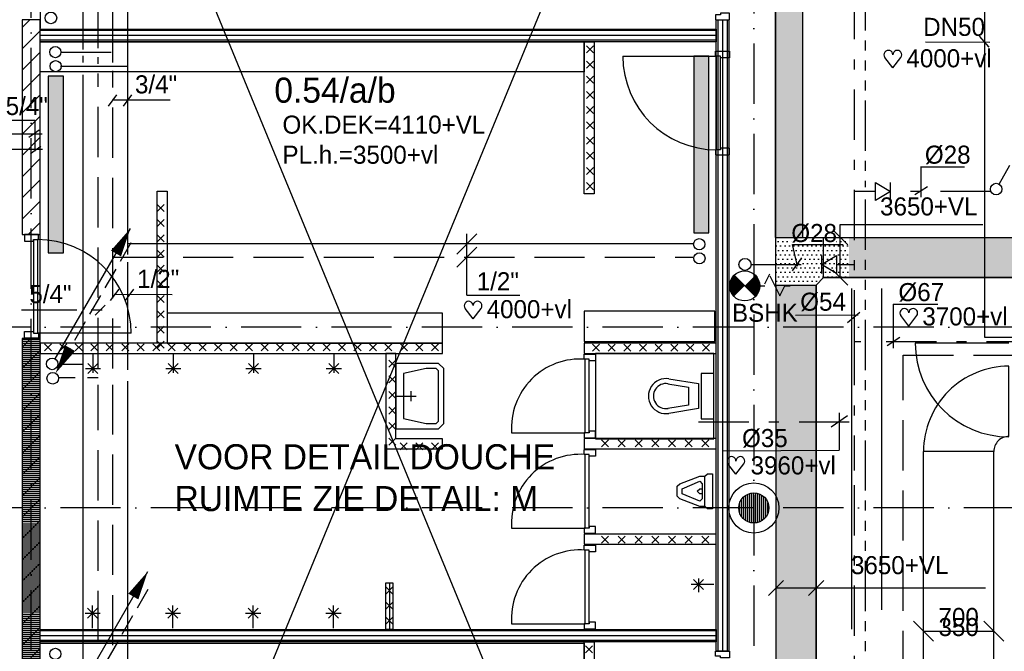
# Model space of a CAD drawing. Extents: x 25315 to 170951, y 867852 to 951952.
# Tile 31 of 119: x 67510 to 77319, y 918599 to 924892. Entities that reach past the tile are written whole.
import ezdxf
from ezdxf.enums import TextEntityAlignment as Align

# ---------------------------------------------------------------- set-up
doc = ezdxf.new("R2010")
doc.units = 0
doc.header["$LTSCALE"] = 100
for name, pattern in [('2322107', [2000, 1000, 1000]), ('2322108', [7, 5, -2]), ('2322109', [10, 5, -2, 1, -2]), ('2322111', [12, 5, -1, 1, -1, 1, -1, 1, -1]), ('CENTER4', [5, 3.125, -0.625, 0.625, -0.625]), ('DASHDOT', [9, 6, -1.5, 0, -1.5]), ('LURETOUR', [6, 4, -2])]:
    doc.linetypes.add(name, pattern=pattern)
doc.layers.get('0').update_dxf_attribs({"linetype": 'CONTINUOUS'})
for name, color, linetype in [('AL$7----_STRAMIEN', 1, 'DASHDOT'), ('ALXAC---_LICHTBETON', 1, 'CONTINUOUS'), ('BOUW', 8, 'CONTINUOUS'), ('KABELGOOT', 8, 'CONTINUOUS'), ('WL531---', 4, 'CONTINUOUS'), ('WL5327--', 4, 'CONTINUOUS'), ('WL561---', 4, 'CONTINUOUS'), ('WL561---_AANVOER', 4, 'CONTINUOUS'), ('WL561---_RETOUR', 4, 'CONTINUOUS'), ('WL570---', 3, 'CONTINUOUS'), ('WL570---_HARTLIJN', 7, 'CONTINUOUS'), ('WL570---_RETOUR', 3, 'CONTINUOUS'), ('WM541---', 1, 'CONTINUOUS'), ('WM561---', 1, 'CONTINUOUS'), ('WM570---', 1, 'CONTINUOUS')]:
    doc.layers.add(name, color=color, linetype=linetype)
doc.styles.add('BURO-018', font='BUROFONT.shx', dxfattribs={"height": 180})
doc.styles.add('BURO-025', font='BUROFONT.shx', dxfattribs={"height": 250})
pattern_1 = [(45, (50105.92, 871110.6), (-106.066, 106.066), [])]
pattern_2 = [(90, (74823.774, 920027.546), (-20, 1e-15), [])]
pattern_3 = [(0, (8e-11, 771568.626), (21.875, 43.75), [0.7, -43.75])]

# ---------------------------------------------------------------- blocks, each defined once
blk = doc.blocks.new('2322401')
at = {"color": 0, "linetype": 'CONTINUOUS'}
for p, q in [((-0.5, 0.5, 1), (-0.5, 0.5)), ((-0.5, 0.5, 1), (-0.5, -0.5, 1)), ((0.5, 0.5, 1), (-0.5, 0.5, 1)), ((0.5, 0.5), (-0.5, 0.5)), ((-0.5, 0.5), (-0.5, -0.5)), ((0.5, 0.5, 1), (0.5, 0.5)), ((0.5, -0.5, 1), (0.5, 0.5, 1)), ((0.5, -0.5), (0.5, 0.5)), ((-0.5, -0.5, 1), (-0.5, -0.5)), ((-0.5, -0.5, 1), (0.5, -0.5, 1)), ((-0.5, -0.5), (0.5, -0.5)), ((0.5, -0.5, 1), (0.5, -0.5))]:
    blk.add_line(p, q, dxfattribs=at)
blk = doc.blocks.new('*U36')
at = {"layer": 'ALXAC---_LICHTBETON', "color": 0}
for p, q in [((23152.7, 47473.3), (23082.7, 47543.3)), ((23152.7, 47543.3), (23082.7, 47473.3)), ((23152.7, 47321.8), (23082.7, 47391.8)), ((23152.7, 47391.8), (23082.7, 47321.8)), ((23152.7, 47170.3), (23082.7, 47240.3)), ((23152.7, 47240.3), (23082.7, 47170.3)), ((23152.7, 47018.8), (23082.7, 47088.8)), ((23152.7, 47088.8), (23082.7, 47018.8)), ((23152.7, 46867.3), (23082.7, 46937.3)), ((23152.7, 46937.3), (23082.7, 46867.3)), ((23152.7, 46715.8), (23082.7, 46785.8)), ((23152.7, 46785.8), (23082.7, 46715.8)), ((23152.7, 46564.3), (23082.7, 46634.3)), ((23152.7, 46634.3), (23082.7, 46564.3)), ((23152.7, 46412.8), (23082.7, 46482.8)), ((23152.7, 46482.8), (23082.7, 46412.8)), ((23152.7, 46261.3), (23082.7, 46331.3)), ((23152.7, 46331.3), (23082.7, 46261.3)), ((23152.7, 46109.8), (23082.7, 46179.8)), ((23152.7, 46179.8), (23082.7, 46109.8))]:
    blk.add_line(p, q, dxfattribs=at)
blk = doc.blocks.new('*U35')
at = {"layer": 'ALXAC---_LICHTBETON', "color": 0}
for p, q in [((17649.8, 44834.1), (17719.8, 44904.1)), ((17719.8, 44834.1), (17649.8, 44904.1)), ((17804, 44834.1), (17874, 44904.1)), ((17874, 44834.1), (17804, 44904.1)), ((17958.3, 44834.1), (18028.3, 44904.1)), ((18028.3, 44834.1), (17958.3, 44904.1)), ((18112.5, 44834.1), (18182.5, 44904.1)), ((18182.5, 44834.1), (18112.5, 44904.1)), ((18266.7, 44834.1), (18336.7, 44904.1)), ((18336.7, 44834.1), (18266.7, 44904.1)), ((18420.9, 44834.1), (18490.9, 44904.1)), ((18490.9, 44834.1), (18420.9, 44904.1)), ((18575.2, 44834.1), (18645.2, 44904.1)), ((18645.2, 44834.1), (18575.2, 44904.1)), ((18729.4, 44834.1), (18799.4, 44904.1)), ((18799.4, 44834.1), (18729.4, 44904.1)), ((18883.6, 44834.1), (18953.6, 44904.1)), ((18953.6, 44834.1), (18883.6, 44904.1)), ((19037.9, 44834.1), (19107.9, 44904.1)), ((19107.9, 44834.1), (19037.9, 44904.1)), ((19192.1, 44834.1), (19262.1, 44904.1)), ((19262.1, 44834.1), (19192.1, 44904.1)), ((19346.3, 44834.1), (19416.3, 44904.1)), ((19416.3, 44834.1), (19346.3, 44904.1)), ((19500.6, 44834.1), (19570.6, 44904.1)), ((19570.6, 44834.1), (19500.6, 44904.1)), ((19654.8, 44834.1), (19724.8, 44904.1)), ((19724.8, 44834.1), (19654.8, 44904.1)), ((19809, 44834.1), (19879, 44904.1)), ((19879, 44834.1), (19809, 44904.1)), ((19963.3, 44834.1), (20033.3, 44904.1)), ((20033.3, 44834.1), (19963.3, 44904.1)), ((20117.5, 44834.1), (20187.5, 44904.1)), ((20187.5, 44834.1), (20117.5, 44904.1)), ((20271.7, 44834.1), (20341.7, 44904.1)), ((20341.7, 44834.1), (20271.7, 44904.1)), ((20425.9, 44834.1), (20495.9, 44904.1)), ((20495.9, 44834.1), (20425.9, 44904.1)), ((20580.2, 44834.1), (20650.2, 44904.1)), ((20650.2, 44834.1), (20580.2, 44904.1)), ((20734.4, 44834.1), (20804.4, 44904.1)), ((20804.4, 44834.1), (20734.4, 44904.1)), ((20888.6, 44834.1), (20958.6, 44904.1)), ((20958.6, 44834.1), (20888.6, 44904.1)), ((21042.9, 44834.1), (21112.9, 44904.1)), ((21112.9, 44834.1), (21042.9, 44904.1)), ((21197.1, 44834.1), (21267.1, 44904.1)), ((21267.1, 44834.1), (21197.1, 44904.1)), ((21351.3, 44834.1), (21421.3, 44904.1)), ((21421.3, 44834.1), (21351.3, 44904.1)), ((21505.6, 44834.1), (21575.6, 44904.1)), ((21575.6, 44834.1), (21505.6, 44904.1))]:
    blk.add_line(p, q, dxfattribs=at)
blk = doc.blocks.new('LDV1107')
at = {"color": 0, "linetype": 'CONTINUOUS'}
blk.add_line((0.25, 0.433), (6.75, 11.691), dxfattribs=at)
blk.add_lwpolyline([(6.75, 11.691, 0, 1, 0), (5.5, 9.526, 1, 1, 0)], format="xyseb", dxfattribs=at)
blk.add_circle((0, 0), 0.5, dxfattribs=at)
blk = doc.blocks.new('CVHATCH1')
at = {"color": 0, "linetype": 'CONTINUOUS'}
blk.add_solid([(-0.5, -0.5), (0.5, -0.5), (-0.5, 0.5), (0.5, 0.5)], dxfattribs=at)
blk = doc.blocks.new('LU-2D-K-2BC')
at = {"color": 0, "linetype": 'CONTINUOUS'}
for p, q in [((-0.5, 350), (0.5, 350)), ((-0.5, -350), (0.5, -350))]:
    blk.add_line(p, q, dxfattribs=at)
blk = doc.blocks.new('*U97', base_point=(76663.8, 148663.4))
at = {"layer": 'WM570---', "linetype": 'CONTINUOUS'}
for p, q in [((76214.1, 148763.1), (76413.5, 148563.7)), ((76914.1, 148763.1), (77113.5, 148563.7)), ((76313.8, 148663.4), (77013.8, 148663.4))]:
    blk.add_line(p, q, dxfattribs=at)
at = {"layer": 'WM570---', "linetype": 'CONTINUOUS', "style": 'BURO-018'}
for s, p in [('700', (76663.8, 148713.4)), ('350', (76663.8, 148613.4))]:
    blk.add_text(s, height=180, dxfattribs=at).set_placement(p, align=Align.CENTER)
blk = doc.blocks.new('LU-2D-B-1-2BC5A')
at = {"color": 0, "linetype": 'CONTINUOUS'}
for p, q in [((-350, 500), (350, 500)), ((-500, 350), (-500, -350))]:
    blk.add_line(p, q, dxfattribs=at)
for radius in [150, 850]:
    blk.add_arc((-500, 500), radius, 270, 0, dxfattribs=at)
blk = doc.blocks.new('LDV1109')
at = {"color": 0, "linetype": 'CONTINUOUS'}
for p, q in [((5.875, 10.176), (6.75, 11.691)), ((5.312, 9.202), (5.5, 9.526)), ((4, 6.928), (4.937, 8.552)), ((3.437, 5.954), (3.625, 6.279)), ((2.125, 3.681), (3.062, 5.304)), ((1.562, 2.706), (1.75, 3.031)), ((0.25, 0.433), (1.187, 2.057))]:
    blk.add_line(p, q, dxfattribs=at)
blk.add_lwpolyline([(6.75, 11.691, 0, 1, 0), (5.5, 9.526, 1, 1, 0)], format="xyseb", dxfattribs=at)
blk.add_circle((0, 0), 0.5, dxfattribs=at)
blk = doc.blocks.new('HART')
at = {"color": 1}
for q in [(-39.7, 52.4), (39.7, 52.4)]:
    blk.add_line((0, 0), q, dxfattribs=at)
for centre, start, end in [((-22.1, 65.7), 0, 217.1867), ((22.1, 65.7), 322.8133, 180)]:
    blk.add_arc(centre, 22.1, start, end, dxfattribs=at)
blk = doc.blocks.new('3048311')
at = {"color": 0, "linetype": 'CONTINUOUS'}
for p, q in [((-2.5, 1.5), (0, 0)), ((-2.5, -1.5), (-2.5, 1.5)), ((0, 0), (-2.5, -1.5)), ((0, -1.5), (0, 1.5))]:
    blk.add_line(p, q, dxfattribs=at)
at = {"color": 0, "linetype": 'CONTINUOUS', "style": 'BURO-018', "flags": 1}
blk.add_attdef('CV_MATCODE', (0, 0), '', height=1.8, dxfattribs=at)
blk = doc.blocks.new('*U266', base_point=(71963.1, 616784.3))
at = {"color": 0, "linetype": 'CONTINUOUS'}
for p, q in [((72063.1, 616884.3), (71863.1, 616684.3)), ((71963.1, 616272.7), (71963.1, 616884.3)), ((72063.1, 616752.7), (71863.1, 616552.7)), ((71963.1, 616272.7), (72493.1, 616272.7))]:
    blk.add_line(p, q, dxfattribs=at)
at = {"color": 0, "linetype": 'CONTINUOUS', "style": 'BURO-018'}
blk.add_text('1/2"', height=180, dxfattribs=at).set_placement((72063.1, 616322.7))
blk = doc.blocks.new('LDV3108')
at = {"color": 0, "linetype": 'CONTINUOUS'}
for p, q in [((6.75, 11.691), (5.813, 10.068)), ((5.438, 9.418), (4.5, 7.794)), ((4.125, 7.145), (3.188, 5.521)), ((2.813, 4.871), (1.875, 3.248)), ((1.5, 2.598), (0.563, 0.974))]:
    blk.add_line(p, q, dxfattribs=at)
blk.add_lwpolyline([(0.25, 0.433, 0, 1, 0), (1.5, 2.598, 1, 1, 0)], format="xyseb", dxfattribs=at)
blk.add_circle((0, 0), 0.5, dxfattribs=at)

msp = doc.modelspace()

# ---------------------------------------------------------------- hatches: boundary and pattern name
at = {"layer": 'BOUW'}
h = msp.add_hatch(dxfattribs=at)
h.set_pattern_fill('PREFBET', color=256, style=0)
h.set_pattern_definition(pattern_1)
h.paths.add_polyline_path([(67533.6, 924891.7), (67533.6, 922751.3), (67713.6, 922751.3), (67713.6, 924891.7)])
h = msp.add_hatch(dxfattribs=at)
h.set_pattern_fill('PREFBET', color=256, style=0)
h.set_pattern_definition(pattern_1)
h.paths.add_polyline_path([(67533.6, 921716.3), (67533.6, 916786.7), (67713.6, 916786.7), (67713.6, 921716.3)])
h = msp.add_hatch(dxfattribs=at)
h.set_pattern_fill('RASTER50', color=256, scale=100, style=0)
h.set_pattern_definition([(0, (50105.92, 871110.6), (0, 20), [])])
h.paths.add_polyline_path([(67533.6, 921716.3), (67533.6, 916786.7), (67713.6, 916786.7), (67713.6, 921716.3)])
h = msp.add_hatch(dxfattribs=at)
h.set_pattern_fill('GEWPBET', color=256, scale=100, angle=90, style=0)
h.set_pattern_definition(pattern_2)
edge = h.paths.add_edge_path()
edge.add_arc((74823.8, 920027.5), 150, 0, 360)
h = msp.add_hatch(dxfattribs=at)
h.set_pattern_fill('GEWPBET', color=256, scale=100, angle=90, style=0)
h.set_pattern_definition(pattern_2)
edge = h.paths.add_edge_path()
edge.add_arc((74823.8, 920027.5), 150, 0, 360)
at = {"layer": 'WL531---'}
h = msp.add_hatch(dxfattribs=at)
h.set_pattern_fill('KABELGT', color=8, scale=7, style=0)
h.set_pattern_definition(pattern_3)
h.paths.add_polyline_path([(82193.7, 938769.7), (81923.7, 938769.7), (81923.7, 934370.7), (82193.7, 934300.3)])
h.paths.add_polyline_path([(81848.7, 934207.7), (77063, 934207.7), (77657.4, 933937.7), (81848.7, 933937.7)])
h.paths.add_polyline_path([(77063, 934207.7), (75384.7, 934207.7), (75384.7, 933937.7), (77657.4, 933937.7)])
h.paths.add_polyline_path([(75310.7, 933862.7), (75040.7, 933862.7), (75040.7, 929693.6), (75310.7, 929632.2)])
h.paths.add_polyline_path([(75310.7, 929632.2), (75040.7, 929693.6), (75040.7, 925700.7), (75306.7, 925700.7), (75310.7, 925704.7)])
h.paths.add_polyline_path([(75310.7, 925700.7), (75040.7, 925700.7), (75040.7, 922722.7), (75310.7, 922722.7)])
h.paths.add_polyline_path([(75443.1, 922247.7), (75043.1, 922247.7), (75043.1, 919230.7), (75443.1, 919230.7)])
h.paths.add_polyline_path([(77560.7, 922722.7), (75771.6, 922722.7), (75771.6, 922322.7), (77560.7, 922322.7)])
h = msp.add_hatch(dxfattribs=at)
h.set_pattern_fill('KABELGT', color=8, scale=7, style=0)
h.set_pattern_definition(pattern_3)
h.paths.add_polyline_path([(75518.1, 922722.7), (75043.1, 922722.7), (75043.1, 922247.7), (75443.1, 922247.7), (75518.1, 922322.7)])
h.paths.add_polyline_path([(75771.6, 922722.7), (75518.1, 922722.7), (75518.1, 922322.7), (75771.6, 922322.7)])
h = msp.add_hatch(dxfattribs=at)
h.set_pattern_fill('KABELGT', color=8, scale=7, style=0)
h.set_pattern_definition(pattern_3)
h.paths.add_polyline_path([(75043.1, 913929.1), (75443.1, 913929.1), (75443.1, 919230.7), (75044.7, 919230.7), (75043.1, 919229.1)])
h.paths.add_polyline_path([(75518.1, 913854.1), (75518.1, 913454.1), (81816.7, 913454.1), (81816.7, 913854.1)])
h.paths.add_polyline_path([(75043.1, 913929.1), (75043.1, 913454.1), (75518.1, 913454.1), (75518.1, 913854.1), (75443.1, 913929.1)])
h.paths.add_polyline_path([(75312.9, 913454.1), (75042.9, 913454.1), (75042.9, 911212.5), (75312.9, 911212.5)])

# ---------------------------------------------------------------- linework, layer by layer
at = {"color": 1, "linetype": 'CONTINUOUS'}
for p, q in [((75206.2, 922652), (75254.9, 922434.9)), ((75713.8, 922648.8), (75207.2, 922648.4)), ((75299.8, 922518.6), (75203.7, 922389))]:
    msp.add_line(p, q, dxfattribs=at)
at = {"color": 2, "linetype": 'CONTINUOUS'}
for p, q in [((74838.9, 922133.8), (74626.8, 922345.9)), ((74933.9, 922259.2), (74983.9, 922359.2)), ((74983.9, 922339.7), (75083.9, 922139.7)), ((74883.9, 922239.7), (74933.9, 922239.7)), ((75083.9, 922139.7), (75133.9, 922239.7)), ((75133.9, 922239.7), (75183.9, 922239.7))]:
    msp.add_line(p, q, dxfattribs=at)
at = {"color": 2, "linetype": 'CONTINUOUS', "const_width": 150}
for points in [[(74679.8, 922292.9, 0.414214), (74679.8, 922186.8, 1)], [(74785.9, 922292.9, -0.414214), (74785.9, 922186.8, -1)]]:
    msp.add_lwpolyline(points, format="xyb", dxfattribs=at)
at = {"color": 2, "linetype": 'CONTINUOUS'}
for centre, radius in [((74735.4, 922453.9), 60), ((74732.8, 922239.8), 150)]:
    msp.add_circle(centre, radius, dxfattribs=at)
at = {"layer": 'AL$7----_STRAMIEN', "color": 1}
for p, q in [((67623.6, 877205.8), (67623.6, 949020.5)), ((74823.6, 948957), (74823.6, 883660.9)), ((144123.6, 921827.5), (54329.2, 921827.5)), ((144123.6, 920027.5), (54329.2, 920027.5))]:
    msp.add_line(p, q, dxfattribs=at)
at = {"layer": 'BOUW'}
for p, q in [((67713.6, 926007.7), (67713.6, 924807.7)), ((74448.6, 918601.3), (74448.6, 924890.7)), ((74448.6, 924890.7), (74573.6, 924890.7)), ((74463.6, 924890.7), (74463.6, 918601.3)), ((74511.1, 924890.7), (74511.1, 918601.3)), ((74558.6, 924890.7), (74558.6, 918601.3)), ((74573.6, 924890.7), (74573.6, 918601.3)), ((67713.6, 918829.7), (67713.6, 924657.7)), ((74448.6, 922392.3), (74448.6, 922492.3)), ((74434, 921986.7), (73134.1, 921986.7)), ((73134.1, 921986.7), (73134.1, 921686.7)), ((74434, 921686.7), (74434, 921986.7)), ((74448.6, 921667.7), (73133.6, 921667.7)), ((73133.6, 921667.7), (73133.6, 921567.7)), ((73134.1, 921686.7), (74434, 921686.7)), ((73216.7, 921589.9), (73286.7, 921659.9)), ((73286.7, 921589.9), (73216.7, 921659.9)), ((73373, 921589.9), (73443, 921659.9)), ((73443, 921589.9), (73373, 921659.9)), ((73529.2, 921589.9), (73599.2, 921659.9)), ((73599.2, 921589.9), (73529.2, 921659.9)), ((73685.5, 921589.9), (73755.5, 921659.9)), ((73755.5, 921589.9), (73685.5, 921659.9)), ((73841.7, 921589.9), (73911.7, 921659.9)), ((73911.7, 921589.9), (73841.7, 921659.9)), ((73998, 921589.9), (74068, 921659.9)), ((74068, 921589.9), (73998, 921659.9)), ((74154.2, 921589.9), (74224.2, 921659.9)), ((74224.2, 921589.9), (74154.2, 921659.9)), ((74310.5, 921589.9), (74380.5, 921659.9)), ((74380.5, 921589.9), (74310.5, 921659.9)), ((74448.6, 921567.7), (74448.6, 921667.7)), ((77365.1, 921669.2), (76431.1, 921669.2)), ((71158.6, 921567.7), (71158.6, 920616.7)), ((71258.6, 921567.7), (71158.6, 921567.7)), ((71258.6, 920716.7), (71258.6, 921567.7)), ((73133.6, 921567.7), (73258.6, 921567.7)), ((73133.6, 921509.4), (73133.6, 921559.4)), ((73133.6, 921559.4), (73247.6, 921559.4)), ((74423.6, 921566.7), (73247.6, 921566.7)), ((73247.6, 921566.7), (73247.6, 920716.7)), ((73247.6, 921559.4), (73247.6, 921492.4)), ((73258.6, 921567.7), (74448.6, 921567.7)), ((73258.6, 921567.7), (73258.6, 921567.7)), ((74423.6, 920716.7), (74423.6, 921566.7)), ((71258.6, 921429.9), (71188.6, 921499.9)), ((71258.6, 921499.9), (71188.6, 921429.9)), ((71258.6, 921467.2), (71258.6, 920817.2)), ((71558.6, 921467.2), (71258.6, 921467.2)), ((71683.6, 921467.2), (71558.6, 921467.2)), ((71733.6, 921417.2), (71683.6, 921467.2)), ((73184.6, 921509.4), (73133.6, 921509.4)), ((73144.6, 920775.4), (73144.6, 921509.4)), ((73184.6, 921492.4), (73184.6, 921509.4)), ((73184.6, 920775.4), (73184.6, 921509.4)), ((73247.6, 921492.4), (73184.6, 921492.4)), ((71258.6, 921274.4), (71188.6, 921344.4)), ((71258.6, 921344.4), (71188.6, 921274.4)), ((71558.6, 921417.2), (71333.6, 921367.2)), ((71333.6, 921367.2), (71333.6, 920917.2)), ((71658.6, 921417.2), (71558.6, 921417.2)), ((71683.6, 921392.2), (71658.6, 921417.2)), ((71683.6, 920892.2), (71683.6, 921392.2)), ((71733.6, 920867.2), (71733.6, 921417.2)), ((74298.6, 921366.7), (74298.6, 920916.7)), ((74423.6, 921366.7), (74298.6, 921366.7)), ((74423.6, 920916.7), (74423.6, 921366.7)), ((73968.4, 921265.1), (74173.6, 921232.1)), ((73976.4, 921314.5), (74273.6, 921266.7)), ((74273.6, 921266.7), (74273.6, 921016.7)), ((71258.6, 921118.8), (71188.6, 921188.8)), ((71258.6, 921188.8), (71188.6, 921118.8)), ((71258.6, 921142.2), (71458.6, 921142.2)), ((71408.6, 921092.2), (71408.6, 921192.2)), ((74173.6, 921232.1), (74173.6, 921051.3)), ((73848.6, 921091.7), (73848.6, 921091.7)), ((74173.6, 921051.3), (73968.4, 921018.3)), ((71258.6, 920963.2), (71188.6, 921033.2)), ((71258.6, 921033.2), (71188.6, 920963.2)), ((74273.6, 921016.7), (73976.4, 920968.9)), ((74023.6, 920966.7), (74023.6, 920966.7)), ((71258.6, 920807.7), (71188.6, 920877.7)), ((71258.6, 920877.7), (71188.6, 920807.7)), ((71333.6, 920917.2), (71558.6, 920867.2)), ((71558.6, 920867.2), (71658.6, 920867.2)), ((71658.6, 920867.2), (71683.6, 920892.2)), ((71683.6, 920817.2), (71733.6, 920867.2)), ((74298.6, 920916.7), (74423.6, 920916.7)), ((71258.6, 920817.2), (71558.6, 920817.2)), ((71558.6, 920817.2), (71683.6, 920817.2)), ((72410.6, 920775.4), (73144.6, 920775.4)), ((73133.6, 920775.4), (73133.6, 920725.4)), ((73184.6, 920775.4), (73133.6, 920775.4)), ((73184.6, 920792.4), (73184.6, 920775.4)), ((73247.6, 920792.4), (73184.6, 920792.4)), ((73247.6, 920725.4), (73247.6, 920792.4)), ((71258.6, 920652.1), (71188.6, 920722.1)), ((71258.6, 920722.1), (71188.6, 920652.1)), ((71723.6, 920716.7), (71258.6, 920716.7)), ((71369.7, 920677.7), (71299.7, 920607.7)), ((71299.7, 920677.7), (71369.7, 920607.7)), ((71525.3, 920677.7), (71455.3, 920607.7)), ((71455.3, 920677.7), (71525.3, 920607.7)), ((71680.8, 920677.7), (71610.8, 920607.7)), ((71610.8, 920677.7), (71680.8, 920607.7)), ((71723.6, 920616.7), (71723.6, 920716.7)), ((73133.6, 920725.4), (73247.6, 920725.4)), ((74448.6, 920717.7), (73133.6, 920717.7)), ((73133.6, 920717.7), (73133.6, 920617.7)), ((73247.6, 920716.7), (74423.6, 920716.7)), ((73306.8, 920636), (73376.8, 920706)), ((73376.8, 920636), (73306.8, 920706)), ((73473.2, 920636), (73543.2, 920706)), ((73543.2, 920636), (73473.2, 920706)), ((73639.7, 920636), (73709.7, 920706)), ((73709.7, 920636), (73639.7, 920706)), ((73806.1, 920636), (73876.1, 920706)), ((73876.1, 920636), (73806.1, 920706)), ((73972.5, 920636), (74042.5, 920706)), ((74042.5, 920636), (73972.5, 920706)), ((74139, 920636), (74209, 920706)), ((74209, 920636), (74139, 920706)), ((74305.4, 920636), (74375.4, 920706)), ((74375.4, 920636), (74305.4, 920706)), ((74448.6, 920617.7), (74448.6, 920717.7)), ((71158.6, 920616.7), (71723.6, 920616.7)), ((73133.6, 920617.7), (74448.6, 920617.7)), ((73133.6, 920559.9), (73133.6, 920609.9)), ((73133.6, 920609.9), (73247.6, 920609.9)), ((73184.6, 920559.9), (73133.6, 920559.9)), ((73144.6, 919825.9), (73144.6, 920559.9)), ((73184.6, 919825.9), (73184.6, 920559.9)), ((73184.6, 920542.9), (73184.6, 920559.9)), ((73247.6, 920609.9), (73247.6, 920542.9)), ((73247.6, 920542.9), (73184.6, 920542.9)), ((72410.6, 919825.9), (73144.6, 919825.9)), ((73133.6, 919825.9), (73133.6, 919775.9)), ((73184.6, 919825.9), (73133.6, 919825.9)), ((73133.6, 919775.9), (73247.6, 919775.9)), ((74448.6, 919767.7), (73133.6, 919767.7)), ((73133.6, 919767.7), (73133.6, 919667.7)), ((73184.6, 919842.9), (73184.6, 919825.9)), ((73247.6, 919842.9), (73184.6, 919842.9)), ((73247.6, 919775.9), (73247.6, 919842.9)), ((73306.8, 919675.2), (73376.8, 919745.2)), ((73376.8, 919675.2), (73306.8, 919745.2)), ((73473.2, 919675.2), (73543.2, 919745.2)), ((73543.2, 919675.2), (73473.2, 919745.2)), ((73639.7, 919675.2), (73709.7, 919745.2)), ((73709.7, 919675.2), (73639.7, 919745.2)), ((73806.1, 919675.2), (73876.1, 919745.2)), ((73876.1, 919675.2), (73806.1, 919745.2)), ((73972.5, 919675.2), (74042.5, 919745.2)), ((74042.5, 919675.2), (73972.5, 919745.2)), ((74139, 919675.2), (74209, 919745.2)), ((74209, 919675.2), (74139, 919745.2)), ((74305.4, 919675.2), (74375.4, 919745.2)), ((74375.4, 919675.2), (74305.4, 919745.2)), ((73133.6, 919667.7), (74448.6, 919667.7)), ((73133.6, 919607.8), (73133.6, 919657.8)), ((73133.6, 919657.8), (73247.6, 919657.8)), ((73184.6, 919607.8), (73133.6, 919607.8)), ((73144.6, 918873.8), (73144.6, 919607.8)), ((73184.6, 918873.8), (73184.6, 919607.8)), ((73184.6, 919590.8), (73184.6, 919607.8)), ((73247.6, 919590.8), (73184.6, 919590.8)), ((73247.6, 919657.8), (73247.6, 919590.8)), ((71158.6, 919279.7), (71228.6, 919279.7)), ((71158.6, 918816.7), (71158.6, 919279.7)), ((71193.6, 919279.7), (71193.6, 918817.2)), ((71228.6, 919279.7), (71228.6, 918816.7)), ((71228.6, 919239.7), (71158.6, 919169.7)), ((71228.6, 919169.7), (71158.6, 919239.7)), ((71158.6, 919239.7), (71158.6, 919239.7)), ((71158.6, 918889.7), (71158.6, 919239.7)), ((71228.6, 919089.7), (71158.6, 919019.7)), ((71228.6, 919019.7), (71158.6, 919089.7)), ((68186.1, 918929.7), (68286.1, 919029.7)), ((68186.1, 919029.7), (68286.1, 918929.7)), ((68236.1, 918829.7), (68236.1, 919054.7)), ((68986.1, 918929.7), (69086.1, 919029.7)), ((68986.1, 919029.7), (69086.1, 918929.7)), ((69036.1, 918829.7), (69036.1, 919054.7)), ((69786.1, 918929.7), (69886.1, 919029.7)), ((69786.1, 919029.7), (69886.1, 918929.7)), ((69836.1, 918829.7), (69836.1, 919054.7)), ((70586.1, 918929.7), (70686.1, 919029.7)), ((70586.1, 919029.7), (70686.1, 918929.7)), ((70636.1, 918829.7), (70636.1, 919054.7)), ((68161.1, 918979.7), (68311.1, 918979.7)), ((68961.1, 918979.7), (69111.1, 918979.7)), ((69761.1, 918979.7), (69911.1, 918979.7)), ((70561.1, 918979.7), (70711.1, 918979.7)), ((71228.6, 918939.7), (71158.6, 918869.7)), ((71228.6, 918869.7), (71158.6, 918939.7)), ((71228.6, 918816.7), (71158.6, 918816.7)), ((74573.6, 918601.3), (74448.6, 918601.3))]:
    msp.add_line(p, q, dxfattribs=at)
for points in [[(67533.6, 924891.7), (67533.6, 922751.3), (67713.6, 922751.3), (67713.6, 924891.7)], [(74448.6, 924673.1), (67713.6, 924673.1), (67713.6, 924798.1), (74448.6, 924798.1)], [(73133.6, 924372.7), (67713.6, 924372.7), (67713.6, 924672.7), (73133.6, 924672.7)], [(73233.6, 924672.7), (73233.6, 923157.7), (73133.6, 923157.7), (73133.6, 924672.7)], [(68978.6, 923182.7), (68978.6, 921667.7), (68878.6, 921667.7), (68878.6, 923182.7)], [(68978.6, 921667.7), (71723.6, 921667.7), (71723.6, 921967.7), (68978.6, 921967.7)], [(67533.6, 921716.3), (67533.6, 916786.7), (67713.6, 916786.7), (67713.6, 921716.3)], [(71723.6, 921667.7), (67713.6, 921667.7), (67713.6, 921567.7), (71723.6, 921567.7)], [(74448.6, 918692.2), (67713.6, 918692.2), (67713.6, 918817.2), (74448.6, 918817.2)], [(73233.6, 918694.7), (73233.6, 917179.7), (73133.6, 917179.7), (73133.6, 918694.7)], [(73133.6, 918379.7), (67713.6, 918379.7), (67713.6, 918679.7), (73133.6, 918679.7)]]:
    msp.add_lwpolyline(points, close=True, dxfattribs=at)
for points in [[(74441.6, 924890.7), (74580.6, 924890.7), (74580.6, 924957.7), (74492.6, 924957.7), (74492.6, 924940.7), (74441.6, 924940.7), (74441.6, 924890.7)], [(74448.6, 924783.1), (67713.6, 924783.1)], [(74448.6, 924735.6), (67713.6, 924735.6)], [(74448.6, 924688.1), (67713.6, 924688.1)], [(74441.6, 924579.3), (74580.6, 924579.3), (74580.6, 924512.3), (74492.6, 924512.3), (74492.6, 924529.3), (74441.6, 924529.3), (74441.6, 924579.3)], [(73518.6, 924529.3), (74452.6, 924529.3)], [(74452.6, 923595.3), (74452.6, 924529.3)], [(74492.6, 923595.3), (74492.6, 924529.3)], [(74441.6, 923545.3), (74580.6, 923545.3), (74580.6, 923612.3), (74492.6, 923612.3), (74492.6, 923595.3), (74441.6, 923595.3), (74441.6, 923545.3)], [(67698.1, 922751.3), (67559.1, 922751.3), (67559.1, 922684.3), (67647.1, 922684.3), (67647.1, 922701.3), (67698.1, 922701.3), (67698.1, 922751.3)], [(67647.1, 922701.3), (67647.1, 921767.3)], [(67687.1, 922701.3), (67687.1, 921767.3)], [(67698.1, 921717.3), (67559.1, 921717.3), (67559.1, 921784.3), (67647.1, 921784.3), (67647.1, 921767.3), (67698.1, 921767.3), (67698.1, 921717.3)], [(68621.1, 921767.3), (67687.1, 921767.3)], [(68239.4, 921567.7), (68239.4, 921372.7)], [(69039.4, 921567.7), (69039.4, 921372.7)], [(69839.4, 921567.7), (69839.4, 921372.7)], [(70639.4, 921567.7), (70639.4, 921372.7)], [(68189.4, 921467.7), (68289.4, 921367.7)], [(68189.4, 921367.7), (68289.4, 921467.7)], [(68989.4, 921467.7), (69089.4, 921367.7)], [(68989.4, 921367.7), (69089.4, 921467.7)], [(69789.4, 921467.7), (69889.4, 921367.7)], [(69789.4, 921367.7), (69889.4, 921467.7)], [(70589.4, 921467.7), (70689.4, 921367.7)], [(70589.4, 921367.7), (70689.4, 921467.7)], [(68164.4, 921417.7), (68314.4, 921417.7)], [(68964.4, 921417.7), (69114.4, 921417.7)], [(69764.4, 921417.7), (69914.4, 921417.7)], [(70564.4, 921417.7), (70714.4, 921417.7)], [(74410.4, 920018.3), (74360.4, 920018.3), (74335.4, 920043.3), (74335.4, 920043.3), (74335.4, 920343.3), (74360.4, 920368.3), (74410.4, 920368.3), (74410.4, 920018.3)], [(74335.4, 920043.3), (74285.4, 920043.3), (74085.4, 920118.3), (74085.4, 920118.3), (74060.4, 920143.3), (74060.4, 920243.3), (74060.4, 920243.3), (74085.4, 920268.3), (74285.4, 920343.3), (74335.4, 920343.3)], [(74285.4, 920093.3), (74110.4, 920168.3), (74110.4, 920218.3), (74285.4, 920293.3), (74310.4, 920268.3), (74310.4, 920118.3), (74285.4, 920093.3), (74285.4, 920093.3)], [(74310.4, 920168.3), (74285.4, 920168.3), (74260.4, 920193.3), (74285.4, 920218.3), (74310.4, 920218.3)], [(74323.6, 919314.8), (74223.6, 919214.8)], [(74223.6, 919314.8), (74323.6, 919214.8)], [(74273.6, 919324.8), (74273.6, 919189.8)], [(74423.6, 919264.8), (74198.6, 919264.8)], [(73133.6, 918823.8), (73247.6, 918823.8), (73247.6, 918890.8), (73184.6, 918890.8), (73184.6, 918873.8), (73133.6, 918873.8), (73133.6, 918823.8)], [(74448.6, 918802.2), (67713.6, 918802.2)], [(72410.6, 918873.8), (73144.6, 918873.8)], [(74448.6, 918754.7), (67713.6, 918754.7)], [(74448.6, 918707.2), (67713.6, 918707.2)], [(74441.6, 918601.3), (74580.6, 918601.3), (74580.6, 918534.3), (74492.6, 918534.3), (74492.6, 918551.3), (74441.6, 918551.3), (74441.6, 918601.3)]]:
    msp.add_lwpolyline(points, dxfattribs=at)
for radius in [250, 250, 150, 150]:
    msp.add_circle((74823.8, 920027.5), radius, dxfattribs=at)
for centre, radius, start, end in [((74452.6, 924529.3), 934, 180, 270), ((67687.1, 921767.3), 934, 0, 90), ((77365.1, 921669.2), 934, 180, 270), ((73094.5, 920825.5), 685.8, 85.8145, 184.1855), ((73948.6, 921141.7), 175, 80.86729, 279.13271), ((73948.6, 921141.7), 125, 80.86729, 279.13271), ((73094.5, 919875.9), 685.8, 85.8145, 184.1855), ((73094.5, 918923.8), 685.8, 85.8145, 184.1855)]:
    msp.add_arc(centre, radius, start, end, dxfattribs=at)
at = {"layer": 'KABELGOOT', "color": 8}
for p, q in [((75040.7, 933858.7, 3710), (75040.7, 922721.7, 3710)), ((75040.7, 922721.7, 3650), (75040.7, 933858.7, 3650)), ((75310.7, 922721.7, 3650), (75310.7, 933858.7, 3650)), ((75310.7, 922721.7, 3710), (75310.7, 933858.7, 3710)), ((75685.1, 922322.7, 3650), (75685.1, 922850.8, 3650)), ((75685.1, 922850.8, 3650), (77105, 922850.8, 3650)), ((75518.1, 922322.7, 3650), (75518.1, 922722.7, 3650)), ((75760.1, 922647.7, 3650), (75610.1, 922797.7, 3650)), ((77560.7, 922322.7, 3650), (75518.1, 922322.7, 3650)), ((75518.1, 922322.7, 3710), (77560.7, 922322.7, 3710)), ((75760.1, 922247.7, 3650), (75610.1, 922397.7, 3650)), ((75043.1, 922247.7, 3650), (75043.1, 913929.1, 3650)), ((75043.1, 922247.7, 3710), (75043.1, 913929.1, 3710)), ((75043.1, 922247.7, 3650), (75443.1, 922247.7, 3650)), ((75443.1, 913929.1, 3710), (75443.1, 922247.7, 3710)), ((75443.1, 922247.7, 3650), (75443.1, 913929.1, 3650)), ((74969.7, 919155.7, 3650), (75119.7, 919305.7, 3650)), ((75369.7, 919155.7, 3650), (75519.7, 919305.7, 3650)), ((75044.7, 919230.7, 3650), (75757.7, 919230.7, 3650)), ((75757.7, 919230.7, 3650), (77132.7, 919230.7, 3650))]:
    msp.add_line(p, q, dxfattribs=at)
at = {"layer": 'KABELGOOT', "color": 8, "elevation": 3650}
for points in [[(75043.1, 922247.7), (75043.1, 922722.7), (75043.1, 922722.7), (77527.5, 922722.7)], [(75518.1, 922322.7), (75518.1, 922322.7), (75443.1, 922247.7), (75443.1, 922247.7)]]:
    msp.add_lwpolyline(points, dxfattribs=at)
at = {"layer": 'WL531---', "linetype": '2322109'}
for p, q in [((75824.3, 930196.6), (75824.3, 921749.1)), ((76036.2, 923179.8), (75824.3, 923179.8)), ((77183.1, 923179.8), (76187.5, 923179.8)), ((74795.4, 922453.9), (75523.5, 922453.9)), ((75650.8, 922453.9), (75824.3, 922453.9)), ((75824.3, 921749.1), (75824.3, 920580.8)), ((75890.1, 921682.8), (75824.3, 921682.8)), ((77642, 921682.8), (75989.8, 921682.8)), ((74273.6, 920885.3), (75824.3, 920885.3)), ((75824.3, 920580.8), (75824.3, 920399)), ((75824.3, 920254.1), (75824.3, 914018))]:
    msp.add_line(p, q, dxfattribs=at)
at = {"layer": 'WL5327--', "linetype": '2322111'}
for p, q in [((75933.1, 930085.5), (75933.1, 923224.1)), ((75933.1, 923100.4), (75933.1, 914420.4))]:
    msp.add_line(p, q, dxfattribs=at)
at = {"layer": 'WL561---', "color": 1}
for p, q in [((76534.4, 924670.3), (77173.5, 924669.1)), ((68395, 924031.6), (68479.3, 924143.9)), ((68542.5, 924031.6), (68626.8, 924143.9)), ((67377.2, 923892.1), (67660.4, 923892.2)), ((67660.4, 923892.2), (67660.4, 923583.4)), ((67600.3, 923720.6), (67703.3, 923793.5)), ((67617.5, 923557.6), (67720.5, 923630.5)), ((68416.1, 922094), (68500.3, 922206.4)), ((68563.6, 922094), (68647.8, 922206.4)), ((67527.9, 922002.9), (68078.5, 922002.9)), ((68221.7, 922002.9), (68331.8, 922002.9)), ((75755, 921876), (75879.7, 921977.3))]:
    msp.add_line(p, q, dxfattribs=at)
for centre in [(67865.4, 924569.2), (67868.1, 924429), (74279.1, 922654.8), (74281.8, 922514.6), (67865.4, 918573.2)]:
    msp.add_circle(centre, 55.7, dxfattribs=at)
at = {"layer": 'WL561---_AANVOER', "linetype": '2322107'}
for p, q in [((68142.5, 924596.7), (68142.5, 931617.9)), ((68588.2, 922553.1), (68588.2, 931141.9)), ((77124.9, 921725.8), (77124.9, 928316.7)), ((68142.5, 924464.9), (68142.5, 924530.8)), ((68588.2, 924426.3), (67917.6, 924426.3)), ((68142.5, 918701.3), (68142.5, 924344)), ((67333.1, 923753.6), (67733.3, 923753.6)), ((74221.1, 922657.4), (68588.2, 922657.4)), ((68588.2, 921402), (68588.2, 922476.1)), ((77637.4, 921725.8), (77124.9, 921725.8)), ((67898, 921459.3), (68142.5, 921459.3)), ((68588.2, 916691.2), (68588.2, 921289.7)), ((68142.5, 913101.1), (68142.5, 918701.3))]:
    msp.add_line(p, q, dxfattribs=at)
at = {"layer": 'WL561---_RETOUR', "linetype": '2322108'}
for p, q in [((68292.5, 924607.7), (68292.5, 931467.9)), ((68438.2, 924467.1), (68438.2, 931291.9)), ((67921.5, 924569.4), (68438.2, 924569.4)), ((68292.5, 924453.9), (68292.5, 924519.8)), ((68438.2, 921416), (68438.2, 924384.1)), ((68292.5, 921423), (68292.5, 924355)), ((67333.1, 923603.6), (67737.6, 923603.6)), ((68438.2, 922525.8), (74217.2, 922525.8)), ((76312.4, 915502), (76312.4, 921548)), ((76312.4, 921548), (77643.3, 921548)), ((67899.4, 921326.6), (68063.7, 921326.6)), ((68186.3, 921326.6), (68290.3, 921326.6)), ((68292.5, 918701.7), (68292.5, 921254.6)), ((68438.2, 916559.6), (68438.2, 921254.6))]:
    msp.add_line(p, q, dxfattribs=at)
at = {"layer": 'WL570---', "color": 8}
for p, q in [((75798.5, 918820), (75798.5, 922214)), ((76098.5, 919011.3), (76098.5, 922214))]:
    msp.add_line(p, q, dxfattribs=at)
at = {"layer": 'WL570---_HARTLIJN', "color": 1, "linetype": 'CONTINUOUS'}
for p, q in [((77066.6, 924729.4), (77165.8, 924617.9)), ((75861.3, 921946.5), (75239.3, 921945.9))]:
    msp.add_line(p, q, dxfattribs=at)
at = {"layer": 'WM561---'}
for p, q in [((74448.6, 929223.2), (67713.6, 912890.6)), ((67713.6, 929223.2), (74448.6, 912882.6))]:
    msp.add_line(p, q, dxfattribs=at)
at = {"layer": 'WM570---'}
for p, q in [((68430.1, 924094.4), (69009.4, 924092.8)), ((76487.5, 923430), (76487.5, 923123.7)), ((76487.5, 923427.6), (76920.5, 923427.6)), ((76426.1, 923149.2), (76555.1, 923231.3)), ((68451.2, 922156.9), (69030.5, 922155.2)), ((76211.5, 922058.1), (76656.7, 922058.1)), ((76211.5, 922058.1), (76211.5, 921620.2)), ((76150.1, 921645.7), (76279.1, 921727.8)), ((75593.6, 920834.5), (75755, 920949.7)), ((75672.7, 920976.4), (75672.7, 920602.5)), ((74510, 920596.3), (75672.7, 920602.5))]:
    msp.add_line(p, q, dxfattribs=at)
at = {"layer": 'WM570---', "linetype": 'CONTINUOUS'}
msp.add_line((68362.3, 922048.2), (68262.6, 921948.5), dxfattribs=at)

# ---------------------------------------------------------------- block references
at = {"layer": 'BOUW'}
for p in [(50073.2, 877088.6), (45795.9, 875508.6), (50064.4, 871110.6)]:
    msp.add_blockref('*U36', p, dxfattribs=at)
at = {"layer": 'BOUW', "xscale": -1, "rotation": 180}
msp.add_blockref('*U35', (50105.9, 966496.8), dxfattribs=at)
at = {"layer": 'WL531---', "color": 2, "xscale": 115.5, "yscale": 115.5, "zscale": 115.5}
msp.add_blockref('LDV1109', (77237.6, 923204.1), dxfattribs=at)
at = {"layer": 'WL531---', "linetype": '2322109', "xscale": 60, "yscale": 60, "zscale": 60}
msp.add_blockref('3048311', (76184.9, 923180.6), dxfattribs=at)
at = {"layer": 'WL531---', "linetype": '2322109', "xscale": 60, "yscale": 60, "zscale": 60, "rotation": 180}
msp.add_blockref('3048311', (75496.6, 922451.9), dxfattribs=at)
at = {"layer": 'WL561---', "xscale": 1760, "yscale": 150, "rotation": 90}
for name, p, zscale in [('2322401', (74300.4, 923648.4, 120), 300), ('CVHATCH1', (74300.4, 923648.4, 120), 1760), ('2322401', (67869.9, 923449.4, 120), 300), ('CVHATCH1', (67869.9, 923449.4, 120), 1760)]:
    msp.add_blockref(name, p, dxfattribs=dict(at, zscale=zscale))
at = {"layer": 'WL561---_AANVOER', "color": 2, "xscale": 115.5, "yscale": 115.5, "zscale": 115.5}
for p in [(67833.8, 921462.6), (68006.7, 918044.2)]:
    msp.add_blockref('LDV1107', p, dxfattribs=at)
at = {"layer": 'WL561---_RETOUR', "color": 2, "xscale": 115.5, "yscale": 115.5, "zscale": 115.5}
for p in [(67820.8, 924909.5), (67838.7, 921319.1), (68007.2, 917864.5)]:
    msp.add_blockref('LDV3108', p, dxfattribs=at)
at = {"layer": 'WL570---', "color": 1, "xscale": 2, "yscale": 2, "zscale": 2}
for p in [(76208.5, 924410.9), (72026.6, 921911.4), (76367.1, 921839), (74644.9, 920362.8)]:
    msp.add_blockref('HART', p, dxfattribs=at)
at = {"layer": 'WL570---_RETOUR', "linetype": 'LURETOUR', "rotation": 180}
msp.add_blockref('LU-2D-B-1-2BC5A', (76864.1, 921089.6), dxfattribs=at)
at = {"layer": 'WL570---_RETOUR', "linetype": 'LURETOUR', "xscale": 4620.379231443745, "rotation": 90.00000000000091}
msp.add_blockref('LU-2D-K-2BC', (76864.1, 918279.4), dxfattribs=at)
at = {"layer": 'WM561---'}
msp.add_blockref('*U266', (71963.1, 922657.4), dxfattribs=at)
at = {"layer": 'WM570---'}
msp.add_blockref('*U97', (76864.1, 918801), dxfattribs=at)

# ---------------------------------------------------------------- texts
at = {"color": 1, "linetype": 'CONTINUOUS', "style": 'BURO-018'}
msp.add_text('%%C28', height=180, dxfattribs=at).set_placement((75651.6, 922676.8), align=Align.RIGHT)
at = {"layer": 'BOUW', "style": 'BURO-025'}
msp.add_text('0.54/a/b', height=250, dxfattribs=at).set_placement((70046.9, 924065.1))
at = {"layer": 'BOUW', "color": 1, "style": 'BURO-018'}
for s, p in [('OK.DEK=4110+VL', (70127.6, 923756.8)), ('PL.h.=3500+vl', (70127.6, 923456.8)), ('BSHK', (74606, 921882.1))]:
    msp.add_text(s, height=180, dxfattribs=at).set_placement(p)
at = {"layer": 'KABELGOOT', "color": 8, "style": 'BURO-018'}
for p in [(76566.6, 923031.6), (76276.3, 919457.6)]:
    msp.add_text('3650+VL', height=180, dxfattribs=at).set_placement(p, align=Align.MIDDLE)
at = {"layer": 'WL561---', "color": 1, "style": 'BURO-018'}
for s, p in [('DN50', (76510.8, 924730.7)), ('5/4"', (67370.5, 923942.3)), ('5/4"', (67606.2, 922068))]:
    msp.add_text(s, height=180, dxfattribs=at).set_placement(p)
at = {"layer": 'WL570---', "color": 1, "style": 'BURO-018'}
for s, p in [('4000+vl', (76343.7, 924417.6)), ('4000+vl', (72161.7, 921918.1)), ('3700+vl', (76502.2, 921845.7)), ('3960+vl', (74791.2, 920361.5))]:
    msp.add_text(s, height=180, dxfattribs=at).set_placement(p)
at = {"layer": 'WL570---_HARTLIJN', "color": 1, "linetype": 'CENTER4', "style": 'BURO-018'}
for s, p in [('%%c54', (75285.7, 921992.3)), ('%%c35', (74706.1, 920633.6))]:
    msp.add_text(s, height=180, dxfattribs=at).set_placement(p)
at = {"layer": 'WM541---', "color": 2, "style": 'BURO-025'}
for s, p in [('VOOR DETAIL DOUCHE', (69053, 920412.4)), ('RUIMTE ZIE DETAIL: M', (69053, 919995.7))]:
    msp.add_text(s, height=250, dxfattribs=at).set_placement(p)
at = {"layer": 'WM570---', "color": 1, "style": 'BURO-018'}
for s, p in [('3/4"', (68658.6, 924157.7)), ('%%C28', (76527.6, 923457.3)), ('1/2"', (68679.7, 922220.1)), ('%%C67', (76263.8, 922087.9))]:
    msp.add_text(s, height=180, dxfattribs=at).set_placement(p)

doc.saveas('drawing.dxf')
